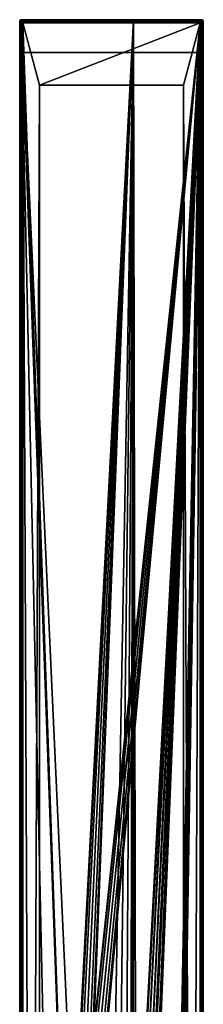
# Model space of a CAD drawing. Extents: x 0 to 56, y 6 to 1206.
# Tile 10 of 10: x 0 to 56, y 906 to 1206. Entities that reach past the tile are written whole.
import ezdxf

# ---------------------------------------------------------------- set-up
doc = ezdxf.new("R2010")
doc.units = 0
doc.header["$LTSCALE"] = 25.4
doc.layers.get('0').update_dxf_attribs({"color": 13, "linetype": 'CONTINUOUS'})

# ---------------------------------------------------------------- blocks, each defined once
blk = doc.blocks.new('STRAIGHT-CEILING-LED-L-755')
at = {"color": 250}
mesh = blk.add_polyface(dxfattribs=at)
corners = [(0.35, 1205.75, 64.9), (0.28, 1205.5, 1), (0.28, 1205.5, 64.9), (0.35, 1205.75, 1)]
mesh.append_faces([[corners[k] for k in face] for face in [(0, 1, 2), (1, 0, 3)]], dxfattribs={"vtx0": -1, "color": 250})
mesh = blk.add_polyface(dxfattribs=at)
corners = [(0.35, 1205.75, 1), (0.44, 1205.68, 0.57), (0.28, 1205.5, 1)]
mesh.append_faces([[corners[k] for k in face] for face in [(0, 1, 2)]], dxfattribs={"color": 250})
mesh = blk.add_polyface(dxfattribs=at)
corners = [(0.36, 1205.74, 64.95), (0.28, 1205.5, 64.9), (0.29, 1205.5, 64.95), (0.35, 1205.75, 64.9)]
mesh.append_faces([[corners[k] for k in face] for face in [(0, 1, 2), (1, 0, 3)]], dxfattribs={"vtx0": -1, "color": 250})
mesh = blk.add_polyface(dxfattribs=at)
corners = [(0.44, 1205.68, 0.57), (0.35, 1205.46, 0.62), (0.28, 1205.5, 1)]
mesh.append_faces([[corners[k] for k in face] for face in [(0, 1, 2)]], dxfattribs={"color": 250})
mesh = blk.add_polyface(dxfattribs=at)
corners = [(0.28, 1205.5, 64.9), (0.28, 6.5, 1), (0.28, 6.5, 64.9), (0.28, 1205.5, 1)]
mesh.append_faces([[corners[k] for k in face] for face in [(0, 1, 2), (1, 0, 3)]], dxfattribs={"vtx0": -1, "color": 250})
mesh = blk.add_polyface(dxfattribs=at)
corners = [(0.28, 1205.5, 1), (0.35, 6.54, 0.62), (0.28, 6.5, 1), (0.35, 1205.46, 0.62)]
mesh.append_faces([[corners[k] for k in face] for face in [(0, 1, 2), (1, 0, 3)]], dxfattribs={"vtx0": -1, "color": 250})
mesh = blk.add_polyface(dxfattribs=at)
corners = [(0.29, 1205.5, 64.95), (0.28, 6.5, 64.9), (0.29, 6.5, 64.95), (0.28, 1205.5, 64.9)]
mesh.append_faces([[corners[k] for k in face] for face in [(0, 1, 2), (1, 0, 3)]], dxfattribs={"vtx0": -1, "color": 250})
mesh = blk.add_polyface(dxfattribs=at)
corners = [(0.33, 1205.5, 64.99), (0.29, 6.5, 64.95), (0.31, 6.5, 64.97)]
mesh.append_faces([[corners[k] for k in face] for face in [(0, 1, 2)]], dxfattribs={"color": 250})
mesh = blk.add_polyface(dxfattribs=at)
corners = [(0.29, 1205.5, 64.95), (0.29, 6.5, 64.95), (0.33, 1205.5, 64.99)]
mesh.append_faces([[corners[k] for k in face] for face in [(0, 1, 2)]], dxfattribs={"color": 250})
mesh = blk.add_polyface(dxfattribs=at)
corners = [(0.34, 6.5, 64.99), (0.33, 1205.5, 64.99), (0.31, 6.5, 64.97)]
mesh.append_faces([[corners[k] for k in face] for face in [(0, 1, 2)]], dxfattribs={"color": 250})
mesh = blk.add_polyface(dxfattribs=at)
corners = [(0.43, 1205.7, 65), (0.39, 1205.72, 64.99), (0.33, 1205.5, 64.99)]
mesh.append_faces([[corners[k] for k in face] for face in [(0, 1, 2)]], dxfattribs={"color": 250})
mesh = blk.add_polyface(dxfattribs=at)
corners = [(0.38, 1205.5, 65), (0.33, 1205.5, 64.99), (0.38, 463.25, 65)]
mesh.append_faces([[corners[k] for k in face] for face in [(0, 1, 2)]], dxfattribs={"color": 250})
mesh = blk.add_polyface(dxfattribs=at)
corners = [(0.38, 463.25, 65), (0.33, 1205.5, 64.99), (0.34, 6.5, 64.99)]
mesh.append_faces([[corners[k] for k in face] for face in [(0, 1, 2)]], dxfattribs={"color": 250})
mesh = blk.add_polyface(dxfattribs=at)
corners = [(0.35, 1205.75, 64.9), (0.53, 1205.93, 1), (0.35, 1205.75, 1), (0.53, 1205.93, 64.9)]
mesh.append_faces([[corners[k] for k in face] for face in [(0, 1, 2), (1, 0, 3)]], dxfattribs={"vtx0": -1, "color": 250})
mesh = blk.add_polyface(dxfattribs=at)
corners = [(0.35, 1205.75, 1), (0.6, 1205.84, 0.57), (0.44, 1205.68, 0.57), (0.53, 1205.93, 1)]
mesh.append_faces([[corners[k] for k in face] for face in [(0, 1, 2), (1, 0, 3)]], dxfattribs={"vtx0": -1, "color": 250})
mesh = blk.add_polyface(dxfattribs=at)
corners = [(0.44, 1205.68, 0.57), (0.42, 1205.43, 0.5), (0.35, 1205.46, 0.62)]
mesh.append_faces([[corners[k] for k in face] for face in [(0, 1, 2)]], dxfattribs={"color": 250})
mesh = blk.add_polyface(dxfattribs=at)
corners = [(0.35, 1205.46, 0.62), (0.42, 6.57, 0.5), (0.35, 6.54, 0.62), (0.42, 1205.43, 0.5)]
mesh.append_faces([[corners[k] for k in face] for face in [(0, 1, 2), (1, 0, 3)]], dxfattribs={"vtx0": -1, "color": 250})
mesh = blk.add_polyface(dxfattribs=at)
corners = [(38.68, 446, 65), (39.58, 838.75, 65), (38.28, 838.4, 65), (39.03, 447.3, 65), (39.98, 448.25, 65), (40.53, 839.7, 65), (41.28, 448.6, 65), (40.88, 841, 65), (14.68, 821, 65), (35.03, 1205.9, 65), (0.78, 1205.9, 65), (15.03, 822.3, 65), (15.98, 823.25, 65), (17.28, 823.6, 65), (18.58, 823.25, 65), (19.53, 822.3, 65), (19.88, 821, 65), (22.23, 493.01, 65), (26.28, 494.1, 65), (30.33, 493.01, 65), (33.29, 490.05, 65), (34.38, 486, 65), (35.03, 6.1, 65), (35.68, 841, 65), (55.78, 6.1, 65), (36.03, 839.7, 65), (36.98, 838.75, 65), (39.03, 444.7, 65), (39.98, 443.75, 65), (41.28, 443.4, 65), (42.58, 443.75, 65), (43.53, 444.7, 65), (43.88, 446, 65), (55.78, 1205.9, 65), (36.03, 842.3, 65), (36.98, 843.25, 65), (38.28, 843.6, 65), (39.58, 843.25, 65), (40.53, 842.3, 65), (42.58, 448.25, 65), (43.53, 447.3, 65), (55.98, 6.15, 65), (55.98, 1205.85, 65), (56.13, 6.3, 65), (56.13, 1205.7, 65), (56.18, 6.5, 65), (56.18, 1205.5, 65), (56.18, 463.25, 65), (17.68, 426, 65), (18.58, 818.75, 65), (17.28, 818.4, 65), (18.03, 427.3, 65), (18.18, 486, 65), (19.27, 490.05, 65), (19.53, 819.7, 65), (0.43, 6.3, 65), (0.38, 463.25, 65), (0.38, 6.5, 65), (0.38, 1205.5, 65), (0.43, 1205.7, 65), (0.58, 6.15, 65), (0.58, 1205.85, 65), (0.78, 6.1, 65), (15.03, 819.7, 65), (15.98, 818.75, 65), (18.03, 424.7, 65), (18.98, 423.75, 65), (20.28, 423.4, 65), (21.58, 423.75, 65), (22.53, 424.7, 65), (22.88, 426, 65), (26.28, 477.9, 65), (30.33, 478.99, 65), (33.29, 481.95, 65), (18.98, 428.25, 65), (19.27, 481.95, 65), (20.28, 428.6, 65), (22.23, 478.99, 65), (21.58, 428.25, 65), (22.53, 427.3, 65)]
mesh.append_faces([[corners[k] for k in face] for face in [(46, 45, 47), (55, 56, 57)]], dxfattribs={"vtx0": -1, "color": 250})
mesh.append_faces([[corners[k] for k in face] for face in [(1, 4, 5), (5, 6, 7), (23, 0, 25), (25, 0, 26), (26, 0, 2), (0, 24, 27), (27, 24, 28), (28, 24, 29), (29, 24, 30), (30, 24, 31), (31, 24, 32), (33, 41, 42), (42, 43, 44), (44, 45, 46), (49, 53, 54), (54, 17, 16), (56, 55, 58), (58, 55, 59), (59, 60, 61), (61, 62, 10), (8, 48, 63), (63, 48, 64), (64, 48, 50), (48, 22, 65), (65, 22, 66), (66, 22, 67), (67, 22, 68), (68, 22, 69), (69, 22, 70), (71, 22, 72), (72, 22, 73), (73, 22, 21), (74, 52, 51), (52, 74, 75), (75, 76, 77), (77, 79, 71)]], dxfattribs={"vtx0": -1, "vtx1": -1, "color": 250})
mesh.append_faces([[corners[k] for k in face] for face in [(9, 16, 17), (9, 21, 22), (9, 22, 23), (23, 22, 0), (33, 7, 6), (33, 32, 24), (49, 51, 52), (10, 62, 48), (10, 48, 8), (70, 22, 71)]], dxfattribs={"vtx0": -1, "vtx1": -1, "vtx2": -1, "color": 250})
mesh.append_faces([[corners[k] for k in face] for face in [(0, 1, 2), (1, 0, 3), (1, 3, 4), (5, 4, 6), (8, 9, 10), (9, 8, 11), (9, 11, 12), (9, 12, 13), (9, 13, 14), (9, 14, 15), (9, 15, 16), (9, 17, 18), (9, 18, 19), (9, 19, 20), (9, 20, 21), (0, 22, 24), (23, 33, 9), (33, 23, 34), (33, 34, 35), (33, 35, 36), (33, 36, 37), (33, 37, 38), (33, 38, 7), (33, 6, 39), (33, 39, 40), (33, 40, 32), (33, 24, 41), (42, 41, 43), (44, 43, 45), (48, 49, 50), (49, 48, 51), (49, 52, 53), (54, 53, 17), (59, 55, 60), (61, 60, 62), (48, 62, 22), (75, 74, 76), (77, 76, 78), (77, 78, 79), (71, 79, 70)]], dxfattribs={"vtx0": -1, "vtx2": -1, "color": 250})
mesh = blk.add_polyface(dxfattribs=at)
corners = [(0.58, 1205.85, 65), (0.56, 1205.89, 64.99), (0.39, 1205.72, 64.99)]
mesh.append_faces([[corners[k] for k in face] for face in [(0, 1, 2)]], dxfattribs={"color": 250})
mesh = blk.add_polyface(dxfattribs=at)
corners = [(0.65, 1205.32, 0.23), (0.42, 1205.43, 0.5), (0.44, 1205.68, 0.57)]
mesh.append_faces([[corners[k] for k in face] for face in [(0, 1, 2)]], dxfattribs={"color": 250})
mesh = blk.add_polyface(dxfattribs=at)
corners = [(0.42, 1205.43, 0.5), (0.65, 6.68, 0.23), (0.42, 6.57, 0.5), (0.65, 1205.32, 0.23)]
mesh.append_faces([[corners[k] for k in face] for face in [(0, 1, 2), (1, 0, 3)]], dxfattribs={"vtx0": -1, "color": 250})
mesh = blk.add_polyface(dxfattribs=at)
corners = [(0.6, 1205.84, 0.57), (0.73, 1205.44, 0.18), (0.44, 1205.68, 0.57), (0.84, 1205.55, 0.18)]
mesh.append_faces([[corners[k] for k in face] for face in [(0, 1, 2), (1, 0, 3)]], dxfattribs={"vtx0": -1, "color": 250})
mesh = blk.add_polyface(dxfattribs=at)
corners = [(0.73, 1205.44, 0.18), (0.65, 1205.32, 0.23), (0.44, 1205.68, 0.57)]
mesh.append_faces([[corners[k] for k in face] for face in [(0, 1, 2)]], dxfattribs={"color": 250})
mesh = blk.add_polyface(dxfattribs=at)
corners = [(0.53, 1205.93, 64.9), (0.78, 1206, 1), (0.53, 1205.93, 1), (0.78, 1206, 64.9)]
mesh.append_faces([[corners[k] for k in face] for face in [(0, 1, 2), (1, 0, 3)]], dxfattribs={"vtx0": -1, "color": 250})
mesh = blk.add_polyface(dxfattribs=at)
corners = [(0.78, 1206, 1), (0.82, 1205.93, 0.62), (0.53, 1205.93, 1)]
mesh.append_faces([[corners[k] for k in face] for face in [(0, 1, 2)]], dxfattribs={"color": 250})
mesh = blk.add_polyface(dxfattribs=at)
corners = [(0.54, 1205.92, 64.95), (0.78, 1206, 64.9), (0.53, 1205.93, 64.9), (0.78, 1205.99, 64.95)]
mesh.append_faces([[corners[k] for k in face] for face in [(0, 1, 2), (1, 0, 3)]], dxfattribs={"vtx0": -1, "color": 250})
mesh = blk.add_polyface(dxfattribs=at)
corners = [(0.53, 1205.93, 1), (0.82, 1205.93, 0.62), (0.6, 1205.84, 0.57)]
mesh.append_faces([[corners[k] for k in face] for face in [(0, 1, 2)]], dxfattribs={"color": 250})
mesh = blk.add_polyface(dxfattribs=at)
corners = [(0.78, 1205.95, 64.99), (0.56, 1205.89, 64.99), (0.78, 1205.9, 65)]
mesh.append_faces([[corners[k] for k in face] for face in [(0, 1, 2)]], dxfattribs={"color": 250})
mesh = blk.add_polyface(dxfattribs=at)
corners = [(0.82, 1205.93, 0.62), (0.85, 1205.86, 0.5), (0.6, 1205.84, 0.57)]
mesh.append_faces([[corners[k] for k in face] for face in [(0, 1, 2)]], dxfattribs={"color": 250})
mesh = blk.add_polyface(dxfattribs=at)
corners = [(0.85, 1205.86, 0.5), (0.84, 1205.55, 0.18), (0.6, 1205.84, 0.57)]
mesh.append_faces([[corners[k] for k in face] for face in [(0, 1, 2)]], dxfattribs={"color": 250})
mesh = blk.add_polyface(dxfattribs=at)
corners = [(0.78, 1205.25, 0.13), (0.65, 1205.32, 0.23), (0.73, 1205.44, 0.18)]
mesh.append_faces([[corners[k] for k in face] for face in [(0, 1, 2)]], dxfattribs={"color": 250})
mesh = blk.add_polyface(dxfattribs=at)
corners = [(0.78, 1205.25, 0.13), (0.65, 6.68, 0.23), (0.65, 1205.32, 0.23), (0.78, 6.75, 0.13)]
mesh.append_faces([[corners[k] for k in face] for face in [(0, 1, 2), (1, 0, 3)]], dxfattribs={"vtx0": -1, "color": 250})
mesh = blk.add_polyface(dxfattribs=at)
corners = [(0.84, 1205.55, 0.18), (1, 1205.23, 0.05), (0.73, 1205.44, 0.18), (1.05, 1205.28, 0.05)]
mesh.append_faces([[corners[k] for k in face] for face in [(0, 1, 2), (1, 0, 3)]], dxfattribs={"vtx0": -1, "color": 250})
mesh = blk.add_polyface(dxfattribs=at)
corners = [(0.94, 1205.17, 0.06), (0.78, 1205.25, 0.13), (0.73, 1205.44, 0.18)]
mesh.append_faces([[corners[k] for k in face] for face in [(0, 1, 2)]], dxfattribs={"color": 250})
mesh = blk.add_polyface(dxfattribs=at)
corners = [(1, 1205.23, 0.05), (0.94, 1205.17, 0.06), (0.73, 1205.44, 0.18)]
mesh.append_faces([[corners[k] for k in face] for face in [(0, 1, 2)]], dxfattribs={"color": 250})
mesh = blk.add_polyface(dxfattribs=at)
corners = [(0.78, 1206, 64.9), (55.78, 1206, 1), (0.78, 1206, 1), (55.78, 1206, 64.9)]
mesh.append_faces([[corners[k] for k in face] for face in [(0, 1, 2), (1, 0, 3)]], dxfattribs={"vtx0": -1, "color": 250})
mesh = blk.add_polyface(dxfattribs=at)
corners = [(0.78, 1206, 1), (55.74, 1205.93, 0.62), (0.82, 1205.93, 0.62), (55.78, 1206, 1)]
mesh.append_faces([[corners[k] for k in face] for face in [(0, 1, 2), (1, 0, 3)]], dxfattribs={"vtx0": -1, "color": 250})
mesh = blk.add_polyface(dxfattribs=at)
corners = [(0.78, 1205.99, 64.95), (55.78, 1206, 64.9), (0.78, 1206, 64.9), (55.78, 1205.99, 64.95)]
mesh.append_faces([[corners[k] for k in face] for face in [(0, 1, 2), (1, 0, 3)]], dxfattribs={"vtx0": -1, "color": 250})
mesh = blk.add_polyface(dxfattribs=at)
corners = [(0.78, 1205.95, 64.99), (55.78, 1205.97, 64.97), (0.78, 1205.99, 64.95)]
mesh.append_faces([[corners[k] for k in face] for face in [(0, 1, 2)]], dxfattribs={"color": 250})
mesh = blk.add_polyface(dxfattribs=at)
corners = [(55.78, 1205.97, 64.97), (55.78, 1205.99, 64.95), (0.78, 1205.99, 64.95)]
mesh.append_faces([[corners[k] for k in face] for face in [(0, 1, 2)]], dxfattribs={"color": 250})
mesh = blk.add_polyface(dxfattribs=at)
corners = [(55.78, 1205.97, 64.97), (0.78, 1205.95, 64.99), (55.78, 1205.94, 64.99)]
mesh.append_faces([[corners[k] for k in face] for face in [(0, 1, 2)]], dxfattribs={"color": 250})
mesh = blk.add_polyface(dxfattribs=at)
corners = [(55.78, 1205.94, 64.99), (0.78, 1205.95, 64.99), (35.03, 1205.9, 65)]
mesh.append_faces([[corners[k] for k in face] for face in [(0, 1, 2)]], dxfattribs={"color": 250})
mesh = blk.add_polyface(dxfattribs=at)
corners = [(35.03, 1205.9, 65), (0.78, 1205.95, 64.99), (0.78, 1205.9, 65)]
mesh.append_faces([[corners[k] for k in face] for face in [(0, 1, 2)]], dxfattribs={"color": 250})
mesh = blk.add_polyface(dxfattribs=at)
corners = [(0.94, 1205.17, 0.06), (0.78, 6.75, 0.13), (0.78, 1205.25, 0.13), (0.94, 6.83, 0.06)]
mesh.append_faces([[corners[k] for k in face] for face in [(0, 1, 2), (1, 0, 3)]], dxfattribs={"vtx0": -1, "color": 250})
mesh = blk.add_polyface(dxfattribs=at)
corners = [(0.82, 1205.93, 0.62), (55.71, 1205.86, 0.5), (0.85, 1205.86, 0.5), (55.74, 1205.93, 0.62)]
mesh.append_faces([[corners[k] for k in face] for face in [(0, 1, 2), (1, 0, 3)]], dxfattribs={"vtx0": -1, "color": 250})
mesh = blk.add_polyface(dxfattribs=at)
corners = [(0.96, 1205.63, 0.23), (0.84, 1205.55, 0.18), (0.85, 1205.86, 0.5)]
mesh.append_faces([[corners[k] for k in face] for face in [(0, 1, 2)]], dxfattribs={"color": 250})
mesh = blk.add_polyface(dxfattribs=at)
corners = [(1.03, 1205.5, 0.13), (0.84, 1205.55, 0.18), (0.96, 1205.63, 0.23)]
mesh.append_faces([[corners[k] for k in face] for face in [(0, 1, 2)]], dxfattribs={"color": 250})
mesh = blk.add_polyface(dxfattribs=at)
corners = [(1.05, 1205.28, 0.05), (0.84, 1205.55, 0.18), (1.03, 1205.5, 0.13)]
mesh.append_faces([[corners[k] for k in face] for face in [(0, 1, 2)]], dxfattribs={"color": 250})
mesh = blk.add_polyface(dxfattribs=at)
corners = [(0.85, 1205.86, 0.5), (55.6, 1205.63, 0.23), (0.96, 1205.63, 0.23), (55.71, 1205.86, 0.5)]
mesh.append_faces([[corners[k] for k in face] for face in [(0, 1, 2), (1, 0, 3)]], dxfattribs={"vtx0": -1, "color": 250})
mesh = blk.add_polyface(dxfattribs=at)
corners = [(1.28, 1205), (0.94, 1205.17, 0.06), (1, 1205.23, 0.05)]
mesh.append_faces([[corners[k] for k in face] for face in [(0, 1, 2)]], dxfattribs={"color": 250})
mesh = blk.add_polyface(dxfattribs=at)
corners = [(1.28, 1205), (0.94, 6.83, 0.06), (0.94, 1205.17, 0.06), (1.28, 7)]
mesh.append_faces([[corners[k] for k in face] for face in [(0, 1, 2), (1, 0, 3)]], dxfattribs={"vtx0": -1, "color": 250})
mesh = blk.add_polyface(dxfattribs=at)
corners = [(55.6, 1205.63, 0.23), (1.03, 1205.5, 0.13), (0.96, 1205.63, 0.23), (55.53, 1205.5, 0.13)]
mesh.append_faces([[corners[k] for k in face] for face in [(0, 1, 2), (1, 0, 3)]], dxfattribs={"vtx0": -1, "color": 250})
mesh = blk.add_polyface(dxfattribs=at)
corners = [(1.28, 1205), (1, 1205.23, 0.05), (1.05, 1205.28, 0.05)]
mesh.append_faces([[corners[k] for k in face] for face in [(0, 1, 2)]], dxfattribs={"color": 250})
mesh = blk.add_polyface(dxfattribs=at)
corners = [(55.53, 1205.5, 0.13), (1.11, 1205.34, 0.06), (1.03, 1205.5, 0.13), (55.45, 1205.34, 0.06)]
mesh.append_faces([[corners[k] for k in face] for face in [(0, 1, 2), (1, 0, 3)]], dxfattribs={"vtx0": -1, "color": 250})
mesh = blk.add_polyface(dxfattribs=at)
corners = [(1.11, 1205.34, 0.06), (1.05, 1205.28, 0.05), (1.03, 1205.5, 0.13)]
mesh.append_faces([[corners[k] for k in face] for face in [(0, 1, 2)]], dxfattribs={"color": 250})
mesh = blk.add_polyface(dxfattribs=at)
corners = [(1.28, 1205), (1.05, 1205.28, 0.05), (1.11, 1205.34, 0.06)]
mesh.append_faces([[corners[k] for k in face] for face in [(0, 1, 2)]], dxfattribs={"color": 250})
mesh = blk.add_polyface(dxfattribs=at)
corners = [(55.45, 1205.34, 0.06), (1.28, 1205), (1.11, 1205.34, 0.06), (55.28, 1205)]
mesh.append_faces([[corners[k] for k in face] for face in [(0, 1, 2), (1, 0, 3)]], dxfattribs={"vtx0": -1, "color": 250})
mesh = blk.add_polyface(dxfattribs=at)
corners = [(1.28, 1205), (6.28, 1186), (1.28, 7), (55.28, 1205), (50.28, 1186), (50.28, 26), (6.28, 26), (55.28, 7)]
mesh.append_faces([[corners[k] for k in face] for face in [(0, 1, 2), (1, 3, 4), (4, 3, 5), (2, 6, 7), (6, 2, 1), (7, 5, 3)]], dxfattribs={"vtx0": -1, "vtx1": -1, "color": 250})
mesh.append_faces([[corners[k] for k in face] for face in [(1, 0, 3), (7, 6, 5)]], dxfattribs={"vtx0": -1, "vtx2": -1, "color": 250})
mesh = blk.add_polyface(dxfattribs=at)
corners = [(1.28, 7, 1), (6.28, 26, 1), (1.28, 1205, 1), (55.28, 7, 1), (50.28, 26, 1), (50.28, 1186, 1), (6.28, 1186, 1), (55.28, 1205, 1)]
mesh.append_faces([[corners[k] for k in face] for face in [(0, 1, 2), (1, 3, 4), (4, 3, 5), (2, 6, 7), (6, 2, 1), (7, 5, 3)]], dxfattribs={"vtx0": -1, "vtx1": -1, "color": 250})
mesh.append_faces([[corners[k] for k in face] for face in [(1, 0, 3), (7, 6, 5)]], dxfattribs={"vtx0": -1, "vtx2": -1, "color": 250})
mesh = blk.add_polyface(dxfattribs=at)
corners = [(18.28, 486, 64), (19.03, 428.17, 64), (18.11, 427.25, 64), (19.35, 482, 64), (20.28, 428.5, 64), (22.28, 479.07, 64), (21.53, 428.17, 64), (22.45, 427.25, 64), (26.28, 478, 64), (22.78, 426, 64), (1.28, 1205, 64), (14.78, 821, 64), (1.28, 7, 64), (55.28, 1205, 64), (15.11, 822.25, 64), (16.03, 823.17, 64), (17.28, 823.5, 64), (18.53, 823.17, 64), (19.45, 822.25, 64), (19.78, 821, 64), (35.78, 841, 64), (22.28, 492.93, 64), (26.28, 494, 64), (30.28, 492.93, 64), (33.21, 490, 64), (34.28, 486, 64), (36.11, 842.25, 64), (37.03, 843.17, 64), (38.28, 843.5, 64), (39.53, 843.17, 64), (40.45, 842.25, 64), (40.78, 841, 64), (41.28, 448.5, 64), (42.53, 448.17, 64), (43.45, 447.25, 64), (43.78, 446, 64), (17.78, 426, 64), (55.28, 7, 64), (15.11, 819.75, 64), (16.03, 818.83, 64), (17.28, 818.5, 64), (18.11, 424.75, 64), (19.03, 423.83, 64), (20.28, 423.5, 64), (21.53, 423.83, 64), (22.45, 424.75, 64), (30.28, 479.07, 64), (33.21, 482, 64), (38.78, 446, 64), (36.11, 839.75, 64), (37.03, 838.83, 64), (38.28, 838.5, 64), (39.11, 444.75, 64), (40.03, 443.83, 64), (41.28, 443.5, 64), (42.53, 443.83, 64), (43.45, 444.75, 64), (39.53, 838.83, 64), (39.11, 447.25, 64), (40.03, 448.17, 64), (40.45, 839.75, 64), (18.53, 818.83, 64), (19.35, 490, 64), (19.45, 819.75, 64)]
mesh.append_faces([[corners[k] for k in face] for face in [(1, 3, 4), (4, 5, 6), (6, 5, 7), (7, 8, 9), (10, 11, 12), (11, 13, 14), (14, 13, 15), (15, 13, 16), (16, 13, 17), (17, 13, 18), (18, 13, 19), (21, 20, 22), (22, 20, 23), (23, 20, 24), (24, 20, 25), (20, 13, 26), (26, 13, 27), (27, 13, 28), (28, 13, 29), (29, 13, 30), (30, 13, 31), (32, 13, 33), (33, 13, 34), (34, 13, 35), (12, 36, 37), (37, 35, 13), (57, 48, 51), (48, 57, 58), (58, 57, 59), (59, 60, 32), (61, 36, 40), (36, 61, 2), (0, 61, 62), (62, 63, 21)]], dxfattribs={"vtx0": -1, "vtx1": -1, "color": 250})
mesh.append_faces([[corners[k] for k in face] for face in [(19, 13, 20), (19, 20, 21), (31, 13, 32), (36, 12, 11), (37, 9, 8), (37, 25, 48), (48, 25, 20), (2, 61, 0)]], dxfattribs={"vtx0": -1, "vtx1": -1, "vtx2": -1, "color": 250})
mesh.append_faces([[corners[k] for k in face] for face in [(0, 1, 2), (1, 0, 3), (4, 3, 5), (7, 5, 8), (11, 10, 13), (36, 11, 38), (36, 38, 39), (36, 39, 40), (37, 36, 41), (37, 41, 42), (37, 42, 43), (37, 43, 44), (37, 44, 45), (37, 45, 9), (37, 8, 46), (37, 46, 47), (37, 47, 25), (48, 20, 49), (48, 49, 50), (48, 50, 51), (37, 48, 52), (37, 52, 53), (37, 53, 54), (37, 54, 55), (37, 55, 56), (37, 56, 35), (59, 57, 60), (32, 60, 31), (62, 61, 63), (21, 63, 19)]], dxfattribs={"vtx0": -1, "vtx2": -1, "color": 250})
mesh = blk.add_polyface(dxfattribs=at)
corners = [(1.28, 1205, 1), (1.28, 7, 64), (1.28, 7, 1), (1.28, 1205, 64)]
mesh.append_faces([[corners[k] for k in face] for face in [(0, 1, 2), (1, 0, 3)]], dxfattribs={"vtx0": -1, "color": 250})
mesh = blk.add_polyface(dxfattribs=at)
corners = [(55.28, 1205, 64), (1.28, 1205, 1), (55.28, 1205, 1), (1.28, 1205, 64)]
mesh.append_faces([[corners[k] for k in face] for face in [(0, 1, 2), (1, 0, 3)]], dxfattribs={"vtx0": -1, "color": 250})
mesh = blk.add_polyface(dxfattribs=at)
corners = [(55.78, 1205.94, 64.99), (35.03, 1205.9, 65), (55.78, 1205.9, 65)]
mesh.append_faces([[corners[k] for k in face] for face in [(0, 1, 2)]], dxfattribs={"color": 250})
mesh = blk.add_polyface(dxfattribs=at)
corners = [(55.51, 1205.28, 0.05), (55.28, 1205), (55.45, 1205.34, 0.06)]
mesh.append_faces([[corners[k] for k in face] for face in [(0, 1, 2)]], dxfattribs={"color": 250})
mesh = blk.add_polyface(dxfattribs=at)
corners = [(55.56, 1205.23, 0.05), (55.28, 1205), (55.51, 1205.28, 0.05)]
mesh.append_faces([[corners[k] for k in face] for face in [(0, 1, 2)]], dxfattribs={"color": 250})
mesh = blk.add_polyface(dxfattribs=at)
corners = [(55.62, 1205.17, 0.06), (55.28, 1205), (55.56, 1205.23, 0.05)]
mesh.append_faces([[corners[k] for k in face] for face in [(0, 1, 2)]], dxfattribs={"color": 250})
mesh = blk.add_polyface(dxfattribs=at)
corners = [(55.62, 1205.17, 0.06), (55.28, 7), (55.28, 1205), (55.62, 6.83, 0.06)]
mesh.append_faces([[corners[k] for k in face] for face in [(0, 1, 2), (1, 0, 3)]], dxfattribs={"vtx0": -1, "color": 250})
mesh = blk.add_polyface(dxfattribs=at)
corners = [(55.28, 1205, 64), (55.28, 7, 1), (55.28, 7, 64), (55.28, 1205, 1)]
mesh.append_faces([[corners[k] for k in face] for face in [(0, 1, 2), (1, 0, 3)]], dxfattribs={"vtx0": -1, "color": 250})
mesh = blk.add_polyface(dxfattribs=at)
corners = [(55.72, 1205.55, 0.18), (55.45, 1205.34, 0.06), (55.53, 1205.5, 0.13)]
mesh.append_faces([[corners[k] for k in face] for face in [(0, 1, 2)]], dxfattribs={"color": 250})
mesh = blk.add_polyface(dxfattribs=at)
corners = [(55.72, 1205.55, 0.18), (55.51, 1205.28, 0.05), (55.45, 1205.34, 0.06)]
mesh.append_faces([[corners[k] for k in face] for face in [(0, 1, 2)]], dxfattribs={"color": 250})
mesh = blk.add_polyface(dxfattribs=at)
corners = [(55.72, 1205.55, 0.18), (55.56, 1205.23, 0.05), (55.51, 1205.28, 0.05), (55.83, 1205.44, 0.18)]
mesh.append_faces([[corners[k] for k in face] for face in [(0, 1, 2), (1, 0, 3)]], dxfattribs={"vtx0": -1, "color": 250})
mesh = blk.add_polyface(dxfattribs=at)
corners = [(55.72, 1205.55, 0.18), (55.53, 1205.5, 0.13), (55.6, 1205.63, 0.23)]
mesh.append_faces([[corners[k] for k in face] for face in [(0, 1, 2)]], dxfattribs={"color": 250})
mesh = blk.add_polyface(dxfattribs=at)
corners = [(55.83, 1205.44, 0.18), (55.78, 1205.25, 0.13), (55.56, 1205.23, 0.05)]
mesh.append_faces([[corners[k] for k in face] for face in [(0, 1, 2)]], dxfattribs={"color": 250})
mesh = blk.add_polyface(dxfattribs=at)
corners = [(55.78, 1205.25, 0.13), (55.62, 1205.17, 0.06), (55.56, 1205.23, 0.05)]
mesh.append_faces([[corners[k] for k in face] for face in [(0, 1, 2)]], dxfattribs={"color": 250})
mesh = blk.add_polyface(dxfattribs=at)
corners = [(55.96, 1205.84, 0.57), (55.6, 1205.63, 0.23), (55.71, 1205.86, 0.5)]
mesh.append_faces([[corners[k] for k in face] for face in [(0, 1, 2)]], dxfattribs={"color": 250})
mesh = blk.add_polyface(dxfattribs=at)
corners = [(55.96, 1205.84, 0.57), (55.72, 1205.55, 0.18), (55.6, 1205.63, 0.23)]
mesh.append_faces([[corners[k] for k in face] for face in [(0, 1, 2)]], dxfattribs={"color": 250})
mesh = blk.add_polyface(dxfattribs=at)
corners = [(55.78, 1205.25, 0.13), (55.62, 6.83, 0.06), (55.62, 1205.17, 0.06), (55.78, 6.75, 0.13)]
mesh.append_faces([[corners[k] for k in face] for face in [(0, 1, 2), (1, 0, 3)]], dxfattribs={"vtx0": -1, "color": 250})
mesh = blk.add_polyface(dxfattribs=at)
corners = [(55.74, 1205.93, 0.62), (55.96, 1205.84, 0.57), (55.71, 1205.86, 0.5)]
mesh.append_faces([[corners[k] for k in face] for face in [(0, 1, 2)]], dxfattribs={"color": 250})
mesh = blk.add_polyface(dxfattribs=at)
corners = [(55.96, 1205.84, 0.57), (55.83, 1205.44, 0.18), (55.72, 1205.55, 0.18), (56.12, 1205.68, 0.57)]
mesh.append_faces([[corners[k] for k in face] for face in [(0, 1, 2), (1, 0, 3)]], dxfattribs={"vtx0": -1, "color": 250})
mesh = blk.add_polyface(dxfattribs=at)
corners = [(55.78, 1206, 1), (55.96, 1205.84, 0.57), (55.74, 1205.93, 0.62)]
mesh.append_faces([[corners[k] for k in face] for face in [(0, 1, 2)]], dxfattribs={"color": 250})
mesh = blk.add_polyface(dxfattribs=at)
corners = [(55.78, 1206, 64.9), (56.03, 1205.93, 1), (55.78, 1206, 1), (56.03, 1205.93, 64.9)]
mesh.append_faces([[corners[k] for k in face] for face in [(0, 1, 2), (1, 0, 3)]], dxfattribs={"vtx0": -1, "color": 250})
mesh = blk.add_polyface(dxfattribs=at)
corners = [(56.03, 1205.93, 1), (55.96, 1205.84, 0.57), (55.78, 1206, 1)]
mesh.append_faces([[corners[k] for k in face] for face in [(0, 1, 2)]], dxfattribs={"color": 250})
mesh = blk.add_polyface(dxfattribs=at)
corners = [(55.78, 1205.99, 64.95), (56.03, 1205.93, 64.94), (55.78, 1206, 64.9)]
mesh.append_faces([[corners[k] for k in face] for face in [(0, 1, 2)]], dxfattribs={"color": 250})
mesh = blk.add_polyface(dxfattribs=at)
corners = [(55.91, 1205.32, 0.23), (55.78, 1205.25, 0.13), (55.83, 1205.44, 0.18)]
mesh.append_faces([[corners[k] for k in face] for face in [(0, 1, 2)]], dxfattribs={"color": 250})
mesh = blk.add_polyface(dxfattribs=at)
corners = [(55.91, 1205.32, 0.23), (55.78, 6.75, 0.13), (55.78, 1205.25, 0.13), (55.91, 6.68, 0.23)]
mesh.append_faces([[corners[k] for k in face] for face in [(0, 1, 2), (1, 0, 3)]], dxfattribs={"vtx0": -1, "color": 250})
mesh = blk.add_polyface(dxfattribs=at)
corners = [(56.14, 1205.43, 0.5), (55.83, 1205.44, 0.18), (56.12, 1205.68, 0.57)]
mesh.append_faces([[corners[k] for k in face] for face in [(0, 1, 2)]], dxfattribs={"color": 250})
mesh = blk.add_polyface(dxfattribs=at)
corners = [(56.14, 1205.43, 0.5), (55.91, 1205.32, 0.23), (55.83, 1205.44, 0.18)]
mesh.append_faces([[corners[k] for k in face] for face in [(0, 1, 2)]], dxfattribs={"color": 250})
mesh = blk.add_polyface(dxfattribs=at)
corners = [(55.91, 6.68, 0.23), (56.14, 1205.43, 0.5), (56.14, 6.57, 0.5), (55.91, 1205.32, 0.23)]
mesh.append_faces([[corners[k] for k in face] for face in [(0, 1, 2), (1, 0, 3)]], dxfattribs={"vtx0": -1, "color": 250})
mesh = blk.add_polyface(dxfattribs=at)
corners = [(56.03, 1205.93, 1), (56.12, 1205.68, 0.57), (55.96, 1205.84, 0.57), (56.21, 1205.75, 1)]
mesh.append_faces([[corners[k] for k in face] for face in [(0, 1, 2), (1, 0, 3)]], dxfattribs={"vtx0": -1, "color": 250})
mesh = blk.add_polyface(dxfattribs=at)
corners = [(56.03, 1205.93, 64.9), (56.21, 1205.75, 1), (56.03, 1205.93, 1), (56.21, 1205.75, 64.9)]
mesh.append_faces([[corners[k] for k in face] for face in [(0, 1, 2), (1, 0, 3)]], dxfattribs={"vtx0": -1, "color": 250})
mesh = blk.add_polyface(dxfattribs=at)
corners = [(56.21, 1205.75, 1), (56.21, 1205.46, 0.62), (56.12, 1205.68, 0.57)]
mesh.append_faces([[corners[k] for k in face] for face in [(0, 1, 2)]], dxfattribs={"color": 250})
mesh = blk.add_polyface(dxfattribs=at)
corners = [(56.12, 1205.68, 0.57), (56.21, 1205.46, 0.62), (56.14, 1205.43, 0.5)]
mesh.append_faces([[corners[k] for k in face] for face in [(0, 1, 2)]], dxfattribs={"color": 250})
mesh = blk.add_polyface(dxfattribs=at)
corners = [(56.14, 6.57, 0.5), (56.21, 1205.46, 0.62), (56.21, 6.54, 0.62), (56.14, 1205.43, 0.5)]
mesh.append_faces([[corners[k] for k in face] for face in [(0, 1, 2), (1, 0, 3)]], dxfattribs={"vtx0": -1, "color": 250})
mesh = blk.add_polyface(dxfattribs=at)
corners = [(56.22, 1205.5, 64.99), (56.18, 1205.5, 65), (56.18, 463.25, 65)]
mesh.append_faces([[corners[k] for k in face] for face in [(0, 1, 2)]], dxfattribs={"color": 250})
mesh = blk.add_polyface(dxfattribs=at)
corners = [(56.23, 6.5, 64.99), (56.22, 1205.5, 64.99), (56.18, 463.25, 65)]
mesh.append_faces([[corners[k] for k in face] for face in [(0, 1, 2)]], dxfattribs={"color": 250})
mesh = blk.add_polyface(dxfattribs=at)
corners = [(56.21, 1205.75, 1), (56.28, 1205.5, 64.9), (56.28, 1205.5, 1), (56.21, 1205.75, 64.9)]
mesh.append_faces([[corners[k] for k in face] for face in [(0, 1, 2), (1, 0, 3)]], dxfattribs={"vtx0": -1, "color": 250})
mesh = blk.add_polyface(dxfattribs=at)
corners = [(56.21, 1205.75, 1), (56.28, 1205.5, 1), (56.21, 1205.46, 0.62)]
mesh.append_faces([[corners[k] for k in face] for face in [(0, 1, 2)]], dxfattribs={"color": 250})
mesh = blk.add_polyface(dxfattribs=at)
corners = [(56.21, 1205.75, 64.9), (56.27, 1205.5, 64.95), (56.28, 1205.5, 64.9)]
mesh.append_faces([[corners[k] for k in face] for face in [(0, 1, 2)]], dxfattribs={"color": 250})
mesh = blk.add_polyface(dxfattribs=at)
corners = [(56.21, 6.54, 0.62), (56.28, 1205.5, 1), (56.28, 6.5, 1), (56.21, 1205.46, 0.62)]
mesh.append_faces([[corners[k] for k in face] for face in [(0, 1, 2), (1, 0, 3)]], dxfattribs={"vtx0": -1, "color": 250})
mesh = blk.add_polyface(dxfattribs=at)
corners = [(56.25, 1205.5, 64.97), (56.22, 1205.5, 64.99), (56.23, 6.5, 64.99)]
mesh.append_faces([[corners[k] for k in face] for face in [(0, 1, 2)]], dxfattribs={"color": 250})
mesh = blk.add_polyface(dxfattribs=at)
corners = [(56.25, 1205.5, 64.97), (56.23, 6.5, 64.99), (56.27, 6.5, 64.95)]
mesh.append_faces([[corners[k] for k in face] for face in [(0, 1, 2)]], dxfattribs={"color": 250})
mesh = blk.add_polyface(dxfattribs=at)
corners = [(56.25, 1205.5, 64.97), (56.27, 6.5, 64.95), (56.27, 1205.5, 64.95)]
mesh.append_faces([[corners[k] for k in face] for face in [(0, 1, 2)]], dxfattribs={"color": 250})
mesh = blk.add_polyface(dxfattribs=at)
corners = [(56.28, 1205.5, 64.9), (56.27, 6.5, 64.95), (56.28, 6.5, 64.9), (56.27, 1205.5, 64.95)]
mesh.append_faces([[corners[k] for k in face] for face in [(0, 1, 2), (1, 0, 3)]], dxfattribs={"vtx0": -1, "color": 250})
mesh = blk.add_polyface(dxfattribs=at)
corners = [(56.28, 1205.5, 1), (56.28, 6.5, 64.9), (56.28, 6.5, 1), (56.28, 1205.5, 64.9)]
mesh.append_faces([[corners[k] for k in face] for face in [(0, 1, 2), (1, 0, 3)]], dxfattribs={"vtx0": -1, "color": 250})
at = {"color": 7}
mesh = blk.add_polyface(dxfattribs=at)
corners = [(1.28, 1196, 4), (55.28, 1196, 1), (1.28, 1196, 1), (55.28, 1196, 4)]
mesh.append_faces([[corners[k] for k in face] for face in [(0, 1, 2), (1, 0, 3)]], dxfattribs={"vtx0": -1, "color": 7})
mesh = blk.add_polyface(dxfattribs=at)
corners = [(1.28, 1196, 4), (1.28, 16, 1), (1.28, 16, 4), (1.28, 1196, 1)]
mesh.append_faces([[corners[k] for k in face] for face in [(0, 1, 2), (1, 0, 3)]], dxfattribs={"vtx0": -1, "color": 7})
mesh = blk.add_polyface(dxfattribs=at)
corners = [(55.28, 16, 4), (1.28, 1196, 4), (1.28, 16, 4), (55.28, 1196, 4)]
mesh.append_faces([[corners[k] for k in face] for face in [(0, 1, 2), (1, 0, 3)]], dxfattribs={"vtx0": -1, "color": 7})
mesh = blk.add_polyface(dxfattribs=at)
corners = [(55.28, 1196, 1), (1.28, 16, 1), (1.28, 1196, 1), (55.28, 16, 1)]
mesh.append_faces([[corners[k] for k in face] for face in [(0, 1, 2), (1, 0, 3)]], dxfattribs={"vtx0": -1, "color": 7})
mesh = blk.add_polyface(dxfattribs=at)
corners = [(55.28, 1196, 1), (55.28, 16, 4), (55.28, 16, 1), (55.28, 1196, 4)]
mesh.append_faces([[corners[k] for k in face] for face in [(0, 1, 2), (1, 0, 3)]], dxfattribs={"vtx0": -1, "color": 7})
at = {"color": 250}
mesh = blk.add_polyface(dxfattribs=at)
corners = [(50.28, 1186, 1), (6.28, 1186), (50.28, 1186), (6.28, 1186, 1)]
mesh.append_faces([[corners[k] for k in face] for face in [(0, 1, 2), (1, 0, 3)]], dxfattribs={"vtx0": -1, "color": 250})
mesh = blk.add_polyface(dxfattribs=at)
corners = [(6.28, 1186), (6.28, 26, 1), (6.28, 26), (6.28, 1186, 1)]
mesh.append_faces([[corners[k] for k in face] for face in [(0, 1, 2), (1, 0, 3)]], dxfattribs={"vtx0": -1, "color": 250})
mesh = blk.add_polyface(dxfattribs=at)
corners = [(50.28, 1186, 1), (50.28, 26), (50.28, 26, 1), (50.28, 1186)]
mesh.append_faces([[corners[k] for k in face] for face in [(0, 1, 2), (1, 0, 3)]], dxfattribs={"vtx0": -1, "color": 250})

msp = doc.modelspace()

# ---------------------------------------------------------------- block references
at = {"color": 0}
msp.add_blockref('STRAIGHT-CEILING-LED-L-755', (0, 0), dxfattribs=at)

doc.saveas('drawing.dxf')
